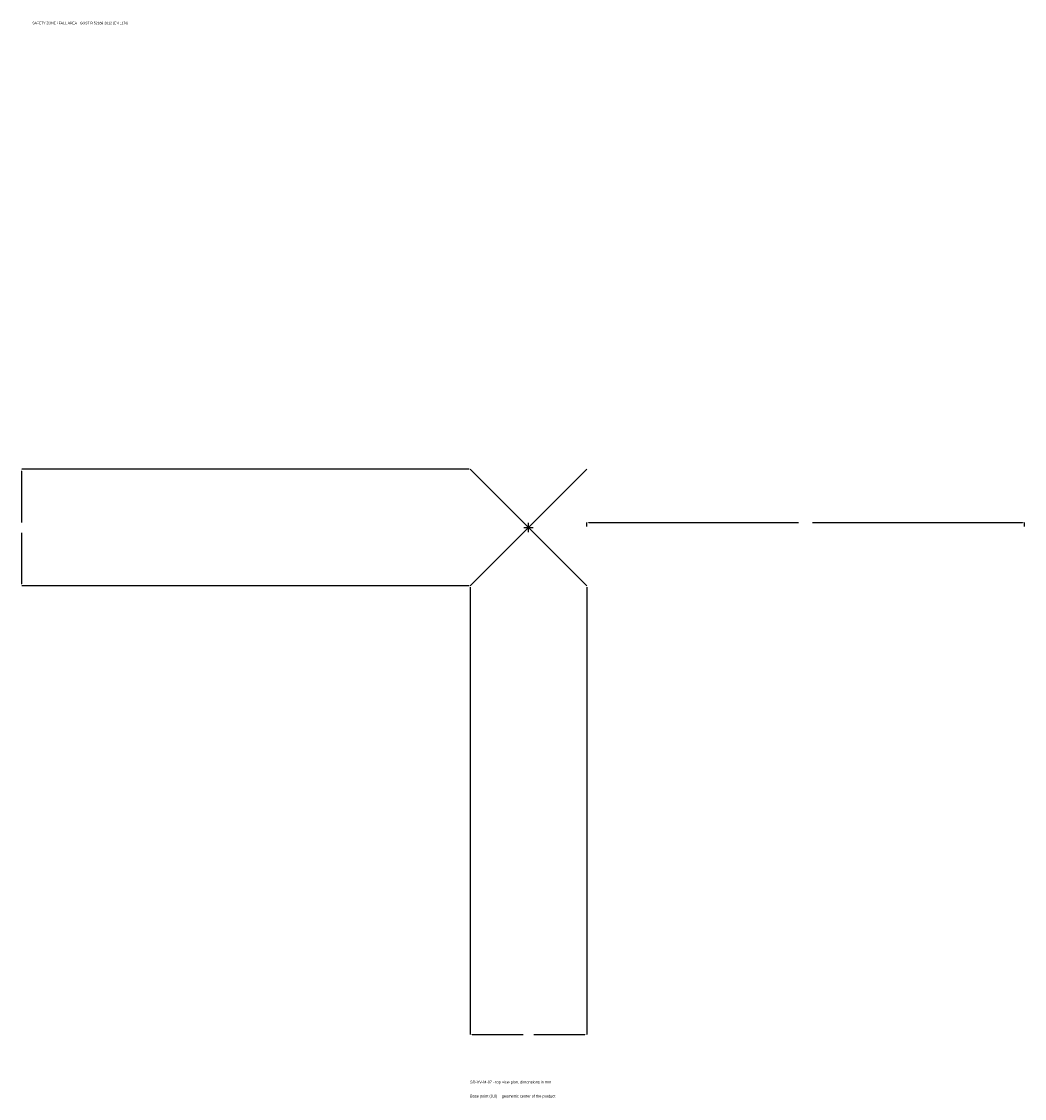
# Model space of a CAD drawing. Extents: x -1737 to 1700, y -1955 to 1733.
import ezdxf

# ---------------------------------------------------------------- set-up
doc = ezdxf.new("R2010")
doc.units = 0
for name, color, linetype in [('GP_MAF_zona_bezopasnosti', 1, 'Continuous'), ('ZSK_DANNYE', 3, 'Continuous'), ('ZSK_KONTUR', 7, 'Continuous'), ('ZSK_RAZMERY', 8, 'Continuous')]:
    doc.layers.add(name, color=color, linetype=linetype)
doc.dimstyles.new('ORION', dxfattribs={"dimtxt": 12, "dimasz": 7.2, "dimexe": 1.25, "dimexo": 3.6, "dimtad": 1, "dimcen": 2.5, "dimazin": 3, "dimtfac": 1, "dimtmove": 0, "dimatfit": 3})

# ---------------------------------------------------------------- blocks, each defined once
blk = doc.blocks.new('_CLOSEDFILLED')
at = {"color": 0, "linetype": 'BYBLOCK'}
blk.add_solid([(-1, 0.16), (0, 0), (-1, -0.16)], dxfattribs=at)
blk = doc.blocks.new('*D1')
for p, q in [((-200, -203.6), (-200, -1736)), ((200, -203.6), (200, -1736)), ((-192.8, -1736), (-18, -1736)), ((18, -1736), (192.8, -1736))]:
    blk.add_line(p, q)
at = {"layer": 'Defpoints'}
for p in [(-200, -200), (200, -200), (-200, -1736)]:
    blk.add_point(p, dxfattribs=at)
at = {"layer": 'ZSK_RAZMERY', "xscale": 7.199999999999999, "yscale": 7.199999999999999, "rotation": 180}
blk.add_blockref('_CLOSEDFILLED', (-200, -1736), dxfattribs=at)
at = {"layer": 'ZSK_RAZMERY', "xscale": 7.199999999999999, "yscale": 7.199999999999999}
blk.add_blockref('_CLOSEDFILLED', (200, -1736), dxfattribs=at)
blk = doc.blocks.new('*D2')
for p, q in [((-203.6, 200), (-1736, 200)), ((-1736, 18), (-1736, 192.8)), ((-1736, -192.8), (-1736, -18)), ((-203.6, -200), (-1736, -200))]:
    blk.add_line(p, q)
at = {"layer": 'Defpoints'}
for p in [(-200, 200), (-1736, -200), (-200, -200)]:
    blk.add_point(p, dxfattribs=at)
at = {"layer": 'ZSK_RAZMERY', "xscale": 7.199999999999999, "yscale": 7.199999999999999}
for p, rotation in [((-1736, 200), 90), ((-1736, -200), 270)]:
    blk.add_blockref('_CLOSEDFILLED', p, dxfattribs=dict(at, rotation=rotation))
blk = doc.blocks.new('*D3')
for p, q in [((200, 3.6), (200, 18)), ((207.2, 18), (926, 18)), ((974, 18), (1692.8, 18)), ((1700, 3.6), (1700, 18))]:
    blk.add_line(p, q)
at = {"layer": 'Defpoints'}
for p in [(200, 18), (200, 0), (1700, 0)]:
    blk.add_point(p, dxfattribs=at)
at = {"layer": 'ZSK_RAZMERY', "xscale": 7.199999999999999, "yscale": 7.199999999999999, "rotation": 180}
blk.add_blockref('_CLOSEDFILLED', (200, 18), dxfattribs=at)
at = {"layer": 'ZSK_RAZMERY', "xscale": 7.199999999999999, "yscale": 7.199999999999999}
blk.add_blockref('_CLOSEDFILLED', (1700, 18), dxfattribs=at)
blk = doc.blocks.new('B1')
at = {"layer": 'ZSK_KONTUR'}
for p, q in [((-200, -200), (200, 200)), ((-200, 200), (200, -200))]:
    blk.add_line(p, q, dxfattribs=at)
at = {"layer": 'ZSK_RAZMERY'}
for p, q in [((-16, 0), (16, 0)), ((0, -16), (0, 16))]:
    blk.add_line(p, q, dxfattribs=at)
at = {"layer": 'GP_MAF_zona_bezopasnosti', "color": 1}
blk.add_text('SAFETY ZONE / FALL AREA - GOST R 52169-2012 (EN 1176)', height=8.4, dxfattribs=at).set_placement((-1700, 1724))
at = {"layer": 'ZSK_RAZMERY'}
dim = blk.add_linear_dim(base=(-1736, -200), p1=(-200, -200), p2=(-200, 200), angle=90, dimstyle='ORION', dxfattribs=at)
dim.commit()
dim.dimension.update_dxf_attribs({"geometry": '*D2', "text_midpoint": (-1736, 0)})
for base, p1, p2, picture, middle in [((200, 18), (200, 0), (1700, 0), '*D3', (950, 18)), ((-200, -1736), (-200, -200), (200, -200), '*D1', (0, -1736))]:
    dim = blk.add_linear_dim(base=base, p1=p1, p2=p2, dimstyle='ORION', dxfattribs=at)
    dim.commit()
    dim.dimension.update_dxf_attribs({"geometry": picture, "text_midpoint": middle})

msp = doc.modelspace()

# ---------------------------------------------------------------- block references
msp.add_blockref('B1', (0, 0))

# ---------------------------------------------------------------- texts
at = {"layer": 'ZSK_DANNYE', "color": 3}
msp.add_text('SD-VV-M-07 - top view plan, dimensions in mm', height=9.6, dxfattribs=at).set_placement((-200, -1904))
at = {"layer": 'ZSK_DANNYE', "color": 7}
msp.add_text('Base point (0,0) = geometric center of the product', height=9.6, dxfattribs=at).set_placement((-200, -1952))

doc.saveas('drawing.dxf')
